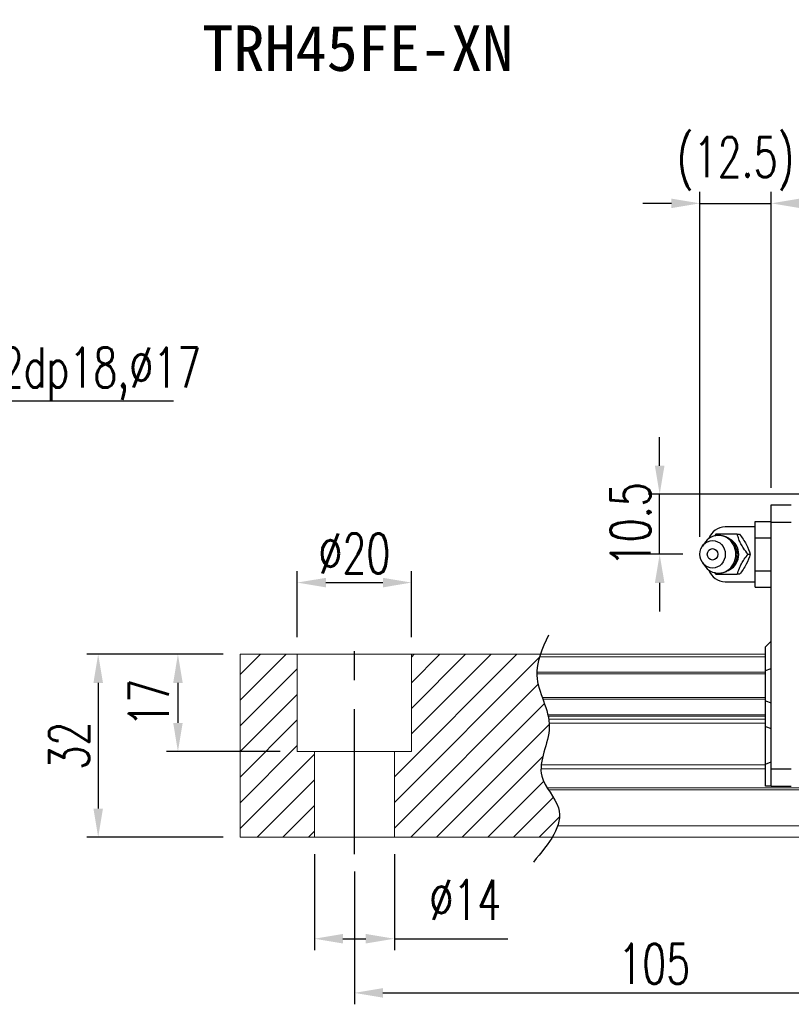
# Model space of a CAD drawing. Header units: millimetres. Extents: x 60 to 594, y 619 to 791.
# Tile 2 of 53: x 242 to 377, y 619 to 791. Entities that reach past the tile are written whole.
import ezdxf
from ezdxf import colors
from ezdxf.entities.mleader import LeaderData, LeaderLine
from ezdxf.enums import TextEntityAlignment as Align
from ezdxf.math import Vec2, Vec3

# ---------------------------------------------------------------- set-up
doc = ezdxf.new("R2010")
doc.units = ezdxf.units.MM
doc.header["$LTSCALE"] = 2
doc.header["$PDSIZE"] = -1
doc.linetypes.add('CENTER', pattern=[10.16, 6.35, -1.27, 1.27, -1.27])
for name, color, linetype in [('2', 7, 'Continuous'), ('CHA', 2, 'Continuous'), ('CL', 1, 'CENTER'), ('DIM', 4, 'Continuous'), ('OUT', 3, 'Continuous')]:
    doc.layers.add(name, color=color, linetype=linetype)
doc.styles.add('DIM-7', font='SIMPLEX.shx', dxfattribs={"width": 0.7, "bigfont": 'chineset.shx'})
doc.styles.add('T', font='kaiu.ttf')
doc.dimstyles.new('CNS', dxfattribs={"dimtxt": 3.5, "dimasz": 2.5, "dimexe": 1, "dimexo": 1.5, "dimgap": 0.09, "dimtad": 0, "dimdsep": 46, "dimtxsty": 'DIM-7', "dimcen": 0.09, "dimclrd": 1, "dimclre": 1, "dimclrt": 4, "dimadec": 0, "dimazin": 0, "dimtfac": 1, "dimtix": 1, "dimtmove": 2, "dimatfit": 3, "dimfxl": 1, "dimtvp": 0.971429, "dimtolj": 1, "dimarcsym": 0})

# ---------------------------------------------------------------- blocks, each defined once
blk = doc.blocks.new('*D7')
at = {"color": 7, "lineweight": -2, "transparency": 16777216}
for p, q in [((300.38, 642.34), (300.38, 619.07)), ((405.38, 642.34), (405.38, 619.07)), ((305.38, 621.07), (400.38, 621.07))]:
    blk.add_line(p, q, dxfattribs=at)
at = {"color": 7, "transparency": 16777216}
for points in [[(305.38, 621.91), (305.38, 620.24), (300.38, 621.07)], [(400.38, 621.91), (400.38, 620.24), (405.38, 621.07)]]:
    blk.add_solid(points, dxfattribs=at)
at = {"layer": 'DEFPOINTS', "color": 0, "transparency": 16777216}
for p in [(300.38, 645.34), (405.38, 645.34), (405.38, 621.07)]:
    blk.add_point(p, dxfattribs=at)
at = {"color": 7, "transparency": 16777216, "insert": (352.88, 626.17), "char_height": 7, "attachment_point": 5, "style": 'DIM-7'}
blk.add_mtext('\\A1;105', dxfattribs=at)
blk = doc.blocks.new('*D14')
at = {"color": 7, "lineweight": -2, "transparency": 16777216}
for p, q in [((290.38, 683.34), (290.38, 694.89)), ((310.38, 683.34), (310.38, 694.89)), ((295.38, 692.89), (305.38, 692.89))]:
    blk.add_line(p, q, dxfattribs=at)
at = {"color": 7, "transparency": 16777216}
for points in [[(295.38, 693.72), (295.38, 692.05), (290.38, 692.89)], [(305.38, 693.72), (305.38, 692.05), (310.38, 692.89)]]:
    blk.add_solid(points, dxfattribs=at)
at = {"layer": 'DEFPOINTS', "color": 0, "transparency": 16777216}
for p in [(310.38, 692.89), (290.38, 680.34), (310.38, 680.34)]:
    blk.add_point(p, dxfattribs=at)
at = {"color": 7, "transparency": 16777216, "insert": (300.38, 697.99), "char_height": 7, "attachment_point": 5, "style": 'DIM-7'}
blk.add_mtext('\\A1;%%C20', dxfattribs=at)
blk = doc.blocks.new('*D15')
at = {"color": 7, "lineweight": -2, "transparency": 16777216}
for p, q in [((277.38, 680.34), (267.48, 680.34)), ((269.48, 675.34), (269.48, 668.34)), ((287.38, 663.34), (267.48, 663.34))]:
    blk.add_line(p, q, dxfattribs=at)
at = {"color": 7, "transparency": 16777216}
for points in [[(268.65, 675.34), (270.32, 675.34), (269.48, 680.34)], [(268.65, 668.34), (270.32, 668.34), (269.48, 663.34)]]:
    blk.add_solid(points, dxfattribs=at)
at = {"layer": 'DEFPOINTS', "color": 0, "transparency": 16777216}
for p in [(280.38, 680.34), (269.48, 663.34), (290.38, 663.34)]:
    blk.add_point(p, dxfattribs=at)
at = {"color": 7, "transparency": 16777216, "insert": (264.38, 671.84), "char_height": 7, "attachment_point": 5, "rotation": 90, "style": 'DIM-7'}
blk.add_mtext('\\A1;17', dxfattribs=at)
blk = doc.blocks.new('*D16')
at = {"color": 7, "lineweight": -2, "transparency": 16777216}
for p, q in [((277.38, 680.34), (253.52, 680.34)), ((255.52, 675.34), (255.52, 653.34)), ((277.38, 648.34), (253.52, 648.34))]:
    blk.add_line(p, q, dxfattribs=at)
at = {"color": 7, "transparency": 16777216}
for points in [[(254.69, 675.34), (256.36, 675.34), (255.52, 680.34)], [(254.69, 653.34), (256.36, 653.34), (255.52, 648.34)]]:
    blk.add_solid(points, dxfattribs=at)
at = {"layer": 'DEFPOINTS', "color": 0, "transparency": 16777216}
for p in [(280.38, 680.34), (255.52, 648.34), (280.38, 648.34)]:
    blk.add_point(p, dxfattribs=at)
at = {"color": 7, "transparency": 16777216, "insert": (250.42, 664.34), "char_height": 7, "attachment_point": 5, "rotation": 90, "style": 'DIM-7'}
blk.add_mtext('\\A1;32', dxfattribs=at)
blk = doc.blocks.new('*D6')
at = {"color": 7, "lineweight": -2, "transparency": 16777216}
for p, q in [((373.38, 709.49), (373.38, 761.27)), ((547.38, 709.49), (547.38, 761.27)), ((542.38, 759.27), (378.38, 759.27))]:
    blk.add_line(p, q, dxfattribs=at)
at = {"color": 7, "transparency": 16777216}
for points in [[(378.38, 760.1), (378.38, 758.44), (373.38, 759.27)], [(542.38, 760.1), (542.38, 758.44), (547.38, 759.27)]]:
    blk.add_solid(points, dxfattribs=at)
at = {"layer": 'DEFPOINTS', "color": 0, "transparency": 16777216}
for p in [(373.38, 759.27), (373.38, 706.49), (547.38, 706.49)]:
    blk.add_point(p, dxfattribs=at)
at = {"color": 7, "transparency": 16777216, "insert": (460.38, 764.37), "char_height": 7, "attachment_point": 5, "style": 'DIM-7'}
blk.add_mtext('\\A1;174', dxfattribs=at)
blk = doc.blocks.new('*D24')
at = {"layer": 'DEFPOINTS', "color": 0, "transparency": 16777216}
for p in [(353.83, 708.34), (390.38, 708.34), (360.88, 697.84)]:
    blk.add_point(p, dxfattribs=at)
at = {"layer": 'DIM', "color": 7, "lineweight": -2, "transparency": 16777216}
for p, q in [((353.83, 713.34), (353.83, 718.34)), ((387.38, 708.34), (351.83, 708.34)), ((353.83, 697.84), (353.83, 708.34)), ((357.88, 697.84), (351.83, 697.84)), ((353.83, 692.84), (353.83, 687.84))]:
    blk.add_line(p, q, dxfattribs=at)
at = {"layer": 'DIM', "color": 7, "transparency": 16777216}
for points in [[(353, 713.34), (354.67, 713.34), (353.83, 708.34)], [(353, 692.84), (354.67, 692.84), (353.83, 697.84)]]:
    blk.add_solid(points, dxfattribs=at)
at = {"layer": 'DIM', "color": 7, "transparency": 16777216, "insert": (348.73, 703.09), "char_height": 7, "attachment_point": 5, "rotation": 90, "style": 'DIM-7'}
blk.add_mtext('\\A1;10.5', dxfattribs=at)
blk = doc.blocks.new('*D25')
at = {"color": 7, "lineweight": -2, "transparency": 16777216}
for p, q in [((360.88, 700.87), (360.88, 761.27)), ((373.38, 709.49), (373.38, 761.27)), ((355.88, 759.27), (350.88, 759.27)), ((360.88, 759.27), (373.38, 759.27)), ((378.38, 759.27), (383.38, 759.27))]:
    blk.add_line(p, q, dxfattribs=at)
at = {"color": 7, "transparency": 16777216}
for points in [[(355.88, 760.1), (355.88, 758.44), (360.88, 759.27)], [(378.38, 760.1), (378.38, 758.44), (373.38, 759.27)]]:
    blk.add_solid(points, dxfattribs=at)
at = {"layer": 'DEFPOINTS', "color": 0, "transparency": 16777216}
for p in [(373.38, 759.27), (373.38, 706.49), (360.88, 697.87)]:
    blk.add_point(p, dxfattribs=at)
at = {"color": 7, "transparency": 16777216, "insert": (367.13, 766.2), "char_height": 7, "attachment_point": 5, "style": 'DIM-7'}
blk.add_mtext('\\A1;(12.5)', dxfattribs=at)
blk = doc.blocks.new('*D27')
at = {"color": 7, "lineweight": -2, "transparency": 16777216}
for p, q in [((293.38, 645.34), (293.38, 628.55)), ((307.38, 645.34), (307.38, 628.55)), ((298.38, 630.55), (302.38, 630.55)), ((307.38, 630.55), (327.25, 630.55))]:
    blk.add_line(p, q, dxfattribs=at)
at = {"color": 7, "transparency": 16777216}
for points in [[(298.38, 631.39), (298.38, 629.72), (293.38, 630.55)], [(302.38, 631.39), (302.38, 629.72), (307.38, 630.55)]]:
    blk.add_solid(points, dxfattribs=at)
at = {"layer": 'DEFPOINTS', "color": 0, "transparency": 16777216}
for p in [(293.38, 648.34), (307.38, 648.34), (307.38, 630.55)]:
    blk.add_point(p, dxfattribs=at)
at = {"color": 7, "transparency": 16777216, "insert": (319.81, 637.35), "char_height": 7, "attachment_point": 5, "style": 'DIM-7'}
blk.add_mtext('\\A1;%%C14', dxfattribs=at)

msp = doc.modelspace()

# ---------------------------------------------------------------- hatches: boundary and pattern name
at = {"layer": 'DIM'}
h = msp.add_hatch(dxfattribs=at)
h.set_pattern_fill('ANSI31', color=0, style=0)
h.set_pattern_definition([(45, (-23.5682, 507.5548), (-2.245064, 2.245064), [])])
edge = h.paths.add_edge_path()
edge.add_spline(control_points=[(333.281, 672.767), (332.817, 674.068), (332.356, 675.444), (332.312, 676.822), (332.311, 676.907)], knot_values=[7.0410379, 7.0410379, 7.0410379, 7.0410379, 11.0834181, 11.3490412, 11.3490412, 11.3490412, 11.3490412], degree=3, periodic=0)
edge.add_spline(control_points=[(332.311, 676.907), (332.31, 677.005), (332.31, 677.103), (332.313, 677.201)], knot_values=[6.7346274, 6.7346274, 6.7346274, 6.7346274, 7.0410379, 7.0410379, 7.0410379, 7.0410379], degree=3, periodic=0)
edge.add_spline(control_points=[(332.313, 677.201), (332.337, 678.104), (332.527, 679.008), (332.814, 679.912)], knot_values=[3.908874, 3.908874, 3.908874, 3.908874, 6.7346274, 6.7346274, 6.7346274, 6.7346274], degree=3, periodic=0)
edge.add_spline(control_points=[(332.814, 679.912), (332.859, 680.054), (332.906, 680.195), (332.955, 680.337)], knot_values=[3.466366, 3.466366, 3.466366, 3.466366, 3.908874, 3.908874, 3.908874, 3.908874], degree=3, periodic=0)
edge.add_line((332.952, 680.337), (310.38, 680.337))
edge.add_line((310.38, 680.337), (310.38, 663.337))
edge.add_line((310.38, 663.337), (307.38, 663.337))
edge.add_line((307.38, 663.337), (307.38, 648.337))
edge.add_line((307.38, 648.337), (335.023, 648.337))
edge.add_spline(control_points=[(335.023, 648.337), (335.427, 649.007), (335.758, 649.674), (335.983, 650.337)], knot_values=[35.0876755, 35.0876755, 35.0876755, 35.0876755, 37.2888756, 37.2888756, 37.2888756, 37.2888756], degree=3, periodic=0)
edge.add_spline(control_points=[(335.983, 650.337), (336.342, 651.39), (336.524, 653.514), (335.024, 655.562), (334.343, 656.63)], knot_values=[27.949439, 27.949439, 27.949439, 27.949439, 31.4503537, 35.0876755, 35.0876755, 35.0876755, 35.0876755], degree=3, periodic=0)
edge.add_spline(control_points=[(334.343, 656.63), (334.268, 656.747), (334.194, 656.865), (334.122, 656.983)], knot_values=[27.5490533, 27.5490533, 27.5490533, 27.5490533, 27.949439, 27.949439, 27.949439, 27.949439], degree=3, periodic=0)
edge.add_spline(control_points=[(334.122, 656.983), (333.72, 657.641), (333.157, 658.721), (333.044, 659.855), (333.048, 660.294)], knot_values=[23.9494384, 23.9494384, 23.9494384, 23.9494384, 26.1777675, 27.5490533, 27.5490533, 27.5490533, 27.5490533], degree=3, periodic=0)
edge.add_spline(control_points=[(333.048, 660.294), (333.051, 660.528), (333.067, 660.764), (333.094, 661.001)], knot_values=[23.2175338, 23.2175338, 23.2175338, 23.2175338, 23.9494384, 23.9494384, 23.9494384, 23.9494384], degree=3, periodic=0)
edge.add_spline(control_points=[(333.094, 661.001), (333.337, 663.142), (334.582, 665.637), (334.507, 668.053), (334.49, 668.275)], knot_values=[15.9420699, 15.9420699, 15.9420699, 15.9420699, 22.5462419, 23.2175338, 23.2175338, 23.2175338, 23.2175338], degree=3, periodic=0)
edge.add_spline(control_points=[(334.49, 668.275), (334.472, 668.512), (334.444, 668.747), (334.406, 668.982)], knot_values=[15.228195, 15.228195, 15.228195, 15.228195, 15.9420699, 15.9420699, 15.9420699, 15.9420699], degree=3, periodic=0)
edge.add_spline(control_points=[(334.406, 668.982), (334.379, 669.15), (334.348, 669.317), (334.312, 669.483)], knot_values=[14.7203513, 14.7203513, 14.7203513, 14.7203513, 15.228195, 15.228195, 15.228195, 15.228195], degree=3, periodic=0)
edge.add_spline(control_points=[(334.312, 669.483), (334.293, 669.576), (334.272, 669.669), (334.25, 669.761)], knot_values=[14.4372251, 14.4372251, 14.4372251, 14.4372251, 14.7203513, 14.7203513, 14.7203513, 14.7203513], degree=3, periodic=0)
edge.add_spline(control_points=[(334.25, 669.761), (334.033, 670.673), (333.708, 671.575), (333.387, 672.473)], knot_values=[11.6531458, 11.6531458, 11.6531458, 11.6531458, 14.4372251, 14.4372251, 14.4372251, 14.4372251], degree=3, periodic=0)
edge.add_spline(control_points=[(333.387, 672.473), (333.351, 672.571), (333.316, 672.669), (333.281, 672.767)], knot_values=[11.3490412, 11.3490412, 11.3490412, 11.3490412, 11.6531458, 11.6531458, 11.6531458, 11.6531458], degree=3, periodic=0)
edge.add_line((333.281, 672.767), (333.281, 672.767))
h.paths.add_polyline_path([(290.38, 680.337), (280.38, 680.337), (280.38, 648.337), (293.38, 648.337), (293.38, 663.337), (290.38, 663.337)])

# ---------------------------------------------------------------- linework, layer by layer
at = {"layer": '2', "color": 0, "linetype": 'Continuous'}
for p, q in [((373.38, 706.487), (376.88, 706.487)), ((373.38, 703.487), (373.38, 706.487)), ((370.58, 703.61), (373.38, 703.61)), ((370.58, 700.723), (370.58, 703.61)), ((373.38, 660.237), (373.38, 703.487)), ((373.38, 703.487), (376.88, 703.487)), ((370.58, 702.637), (365.297, 702.637)), ((361.677, 699.796), (361.313, 699.261)), ((370.58, 700.723), (373.38, 700.723)), ((370.58, 694.95), (370.58, 700.723)), ((361.313, 696.412), (361.677, 695.878)), ((370.58, 692.063), (370.58, 694.95)), ((370.58, 694.95), (373.38, 694.95)), ((365.297, 693.037), (370.58, 693.037)), ((370.58, 692.063), (373.38, 692.063)), ((372.38, 681.637), (373.38, 682.637)), ((372.38, 677.489), (372.38, 681.637)), ((372.38, 677.489), (373.38, 677.853)), ((372.38, 672.184), (372.38, 677.489)), ((372.38, 672.184), (373.38, 671.82)), ((372.38, 667.715), (372.38, 672.184)), ((372.38, 661.125), (372.38, 667.715)), ((372.38, 667.715), (373.38, 667.351)), ((372.38, 661.125), (373.38, 661.539)), ((372.38, 657.237), (372.38, 661.125)), ((376.88, 660.237), (373.38, 660.237)), ((373.38, 657.237), (373.38, 660.237)), ((373.38, 657.237), (372.38, 657.237)), ((373.38, 657.237), (376.88, 657.237))]:
    msp.add_line(p, q, dxfattribs=at)
for centre, start, end in [((365.297, 699.637), 89.99998, 161.42204), ((365.297, 696.037), 198.57796, 270.00002)]:
    msp.add_arc(centre, 3, start, end, dxfattribs=at)
for major_axis in [(0, -2.4), (0, -1)]:
    msp.add_ellipse((363.097, 697.837), major_axis=major_axis, ratio=0.9238797, dxfattribs=at)
for centre, major_axis, start_param, end_param in [((364.131, 697.837), (0, -3.3), 3.1415926, 4.0769035), ((364.131, 697.837), (0, -3.3), 0, 3.1415927), ((364.946, 697.837), (0, -2.962), 0.4233297, 2.6987264), ((364.131, 697.837), (0, -3.3), 5.3479724, 6.2831853)]:
    msp.add_ellipse(centre, major_axis=major_axis, ratio=0.9238797, start_param=start_param, end_param=end_param, dxfattribs=at)
for points, degree in [([(363.687, 701.337), (363.599, 701.222), (363.511, 701.106), (363.424, 700.989)], 3), ([(367.421, 701.337), (367.836, 701.337)], 1), ([(369.288, 697.837), (369.703, 697.837)], 1), ([(363.443, 694.658), (363.524, 694.55), (363.606, 694.443), (363.687, 694.337)], 3), ([(364.152, 694.558), (364.21, 694.555), (364.267, 694.553), (364.323, 694.554)], 3), ([(367.836, 694.337), (367.421, 694.337)], 1)]:
    msp.add_open_spline(points, degree=degree, dxfattribs=at)
for points, knots in [([(367.421, 701.337), (366.703, 701.337), (365.934, 701.337), (364.627, 701.337), (364.14, 701.337), (363.688, 701.337)], [0, 0, 0, 0, 0.5, 0.5, 1, 1, 1, 1]), ([(367.431, 697.837), (367.43, 698.087), (367.375, 698.584), (367.117, 699.311), (366.689, 699.97), (366.115, 700.513), (365.43, 700.902), (364.75, 701.107), (364.313, 701.127), (364.13, 701.118)], [0, 0, 0, 0, 0.1424122, 0.2912277, 0.4421098, 0.5939693, 0.7455107, 0.8956214, 1, 1, 1, 1]), ([(369.288, 697.837), (369.023, 698.183), (368.755, 698.537), (368.338, 699.166), (368.178, 699.435), (367.909, 699.962), (367.797, 700.224), (367.594, 700.771), (367.505, 701.056), (367.421, 701.337)], [0, 0, 0, 0, 0.316279, 0.316279, 0.5305075, 0.5305075, 0.7443494, 0.7443494, 1, 1, 1, 1]), ([(367.836, 701.337), (368.249, 700.79), (368.647, 700.204), (369.3, 698.982), (369.531, 698.387), (369.703, 697.837)], [0, 0, 0, 0, 0.5, 0.5, 1, 1, 1, 1]), ([(364.471, 694.559), (364.519, 694.562), (364.814, 694.59), (365.346, 694.741), (366.006, 695.087), (366.568, 695.572), (367.008, 696.165), (367.307, 696.844), (367.418, 697.417), (367.431, 697.75), (367.431, 697.837)], [0, 0, 0, 0, 0.0297339, 0.1848987, 0.3380427, 0.4898314, 0.6411412, 0.7929758, 0.9463445, 1, 1, 1, 1]), ([(367.421, 694.337), (367.525, 694.683), (367.635, 695.037), (367.89, 695.666), (368.016, 695.935), (368.309, 696.462), (368.478, 696.724), (368.857, 697.271), (369.073, 697.556), (369.288, 697.837)], [0, 0, 0, 0, 0.316279, 0.316279, 0.5305075, 0.5305075, 0.7443494, 0.7443494, 1, 1, 1, 1]), ([(369.703, 697.837), (369.532, 697.29), (369.305, 696.704), (368.655, 695.482), (368.251, 694.887), (367.836, 694.337)], [0, 0, 0, 0, 0.5, 0.5, 1, 1, 1, 1]), ([(363.688, 694.337), (364.147, 694.337), (364.641, 694.337), (365.99, 694.337), (366.713, 694.337), (367.421, 694.337)], [0, 0, 0, 0, 0.5, 0.5, 1, 1, 1, 1])]:
    msp.add_open_spline(points, degree=3, knots=knots, dxfattribs=at)
at = {"layer": 'CL', "color": 0, "ltscale": 2}
msp.add_line((300.38, 645.337), (300.38, 683.337), dxfattribs=at)
at = {"layer": 'DIM', "color": 0}
msp.add_open_spline([(334.37, 683.665), (333.286, 681.326), (330.82, 676.009), (336.534, 667.927), (331.106, 659.525), (338.652, 652.33), (334.396, 647.187), (331.735, 643.972)], degree=3, knots=[0, 0, 0, 0, 7.306661, 16.6133617, 25.3207242, 31.5867608, 42.0326146, 42.0326146, 42.0326146, 42.0326146], dxfattribs=at)
at = {"layer": 'OUT', "color": 0, "linetype": 'Continuous', "lineweight": 15}
for p, q in [((280.38, 680.337), (372.38, 680.337)), ((280.38, 648.337), (280.38, 680.337)), ((290.38, 663.337), (290.38, 680.337)), ((310.38, 663.337), (310.38, 680.337)), ((332.814, 679.912), (372.38, 679.912)), ((332.311, 676.907), (372.38, 676.907)), ((332.313, 677.201), (372.38, 677.201)), ((333.281, 672.767), (372.38, 672.767)), ((333.387, 672.473), (372.38, 672.473)), ((334.25, 669.761), (372.38, 669.761)), ((334.312, 669.483), (372.38, 669.483)), ((334.406, 668.982), (372.38, 668.982)), ((334.49, 668.275), (372.38, 668.275)), ((290.38, 663.337), (310.38, 663.337)), ((293.38, 648.337), (293.38, 663.337)), ((307.38, 648.337), (307.38, 663.337)), ((333.048, 660.294), (372.38, 660.294)), ((333.094, 661.001), (372.38, 661.001)), ((334.122, 656.983), (584.38, 656.983)), ((334.343, 656.63), (584.38, 656.63)), ((335.983, 650.337), (584.38, 650.337)), ((280.38, 648.337), (584.38, 648.337))]:
    msp.add_line(p, q, dxfattribs=at)

# ---------------------------------------------------------------- texts
at = {"layer": 'CHA', "color": 7, "style": 'T'}
msp.add_text('TRH45FE-XN', height=8, dxfattribs=at).set_placement((300.973, 786.379), align=Align.MIDDLE)

# ---------------------------------------------------------------- dimensions: what is measured, and where the dimension line sits
at = {"color": 0}
for base, p1, p2, text, picture, middle in [((373.38, 759.269), (360.88, 697.865), (373.38, 706.487), '(<>)', '*D25', (367.13, 766.202)), ((310.38, 692.887), (290.38, 680.337), (310.38, 680.337), '%%C<>', '*D14', (300.38, 697.987))]:
    dim = msp.add_linear_dim(base=base, p1=p1, p2=p2, text=text, dimstyle='CNS', override={"dimscale": 2, "dimgap": 0.8, "dimtad": 1, "dimclrd": 7, "dimclre": 7, "dimclrt": 7, "dimtmove": 1}, dxfattribs=at)
    dim.commit()
    dim.dimension.update_dxf_attribs({"geometry": picture, "text_midpoint": middle})
for base, p1, p2, picture, middle in [((373.38, 759.269), (547.38, 706.487), (373.38, 706.487), '*D6', (460.38, 764.369)), ((405.38, 621.073), (300.38, 645.337), (405.38, 645.337), '*D7', (352.88, 626.173))]:
    dim = msp.add_linear_dim(base=base, p1=p1, p2=p2, dimstyle='CNS', override={"dimscale": 2, "dimgap": 0.8, "dimtad": 1, "dimclrd": 7, "dimclre": 7, "dimclrt": 7, "dimtmove": 1}, dxfattribs=at)
    dim.commit()
    dim.dimension.update_dxf_attribs({"geometry": picture, "text_midpoint": middle})
for base, p2, picture, middle in [((255.522, 648.337), (280.38, 648.337), '*D16', (250.422, 664.337)), ((269.482, 663.337), (290.38, 663.337), '*D15', (264.382, 671.837))]:
    dim = msp.add_linear_dim(base=base, p1=(280.38, 680.337), p2=p2, angle=90, dimstyle='CNS', override={"dimscale": 2, "dimgap": 0.8, "dimtad": 1, "dimclrd": 7, "dimclre": 7, "dimclrt": 7, "dimtmove": 1}, dxfattribs=at)
    dim.commit()
    dim.dimension.update_dxf_attribs({"geometry": picture, "text_midpoint": middle})
dim = msp.add_linear_dim(base=(307.38, 630.553), p1=(293.38, 648.337), p2=(307.38, 648.337), angle=180, text='%%C<>', dimstyle='CNS', override={"dimscale": 2, "dimgap": 0.8, "dimclrd": 7, "dimclre": 7, "dimclrt": 7, "dimtmove": 0}, dxfattribs=at)
dim.commit()
dim.dimension.update_dxf_attribs({"geometry": '*D27', "text_midpoint": (319.813, 630.553), "dimtype": 160})
at = {"layer": 'DIM', "color": 0}
dim = msp.add_linear_dim(base=(353.834, 708.337), p1=(360.88, 697.837), p2=(390.38, 708.337), angle=90, dimstyle='CNS', override={"dimscale": 2, "dimgap": 0.8, "dimtad": 1, "dimclrd": 7, "dimclre": 7, "dimclrt": 7, "dimtmove": 1}, dxfattribs=at)
dim.commit()
dim.dimension.update_dxf_attribs({"geometry": '*D24', "text_midpoint": (348.734, 703.087)})

# ---------------------------------------------------------------- leaders
at = {"color": 7}
ml = msp.add_multileader_mtext('Standard', dxfattribs=at)
ml.set_content('{\\C7;4-M12dp18,%%C17}', color=4, style='DIM-7')
ml.set_leader_properties(color=7)
ml.build(insert=Vec2(0, 0))
ml.multileader.update_dxf_attribs({"text_left_attachment_type": 6, "text_right_attachment_type": 6, "dogleg_length": 0.36, "arrow_head_size": 5, "scale": 2})
ctx = ml.context
ctx.base_point, ctx.scale, ctx.char_height, ctx.arrow_head_size, ctx.landing_gap_size, ctx.plane_origin = Vec3(215.382, 724.703), 2, 7, 5, 4, Vec3(201.561, 708.337)
ctx.left_attachment, ctx.right_attachment = 6, 6
notes = []
notes.append((ctx, [(0, (1, 1, 0), (214.662, 724.703), (1, 0), 0.72, [(0, [(201.561, 708.337)], 0, [])])]))
ctx.mtext.insert, ctx.mtext.flow_direction = Vec3(219.382, 734.036), 5
for ctx, leaders in notes:
    for number, flags, end, landing, length, lines in leaders:
        leader = LeaderData()
        leader.index, (leader.has_last_leader_line, leader.has_dogleg_vector, leader.attachment_direction) = number, flags
        leader.last_leader_point, leader.dogleg_vector, leader.dogleg_length = Vec3(end), Vec3(landing), length
        for number, points, colour, breaks in lines:
            line = LeaderLine()
            line.index, line.vertices, line.color, line.breaks = number, Vec3.list(points), colors.encode_raw_color(colour), breaks
            leader.lines.append(line)
        ctx.leaders.append(leader)

doc.saveas('drawing.dxf')
